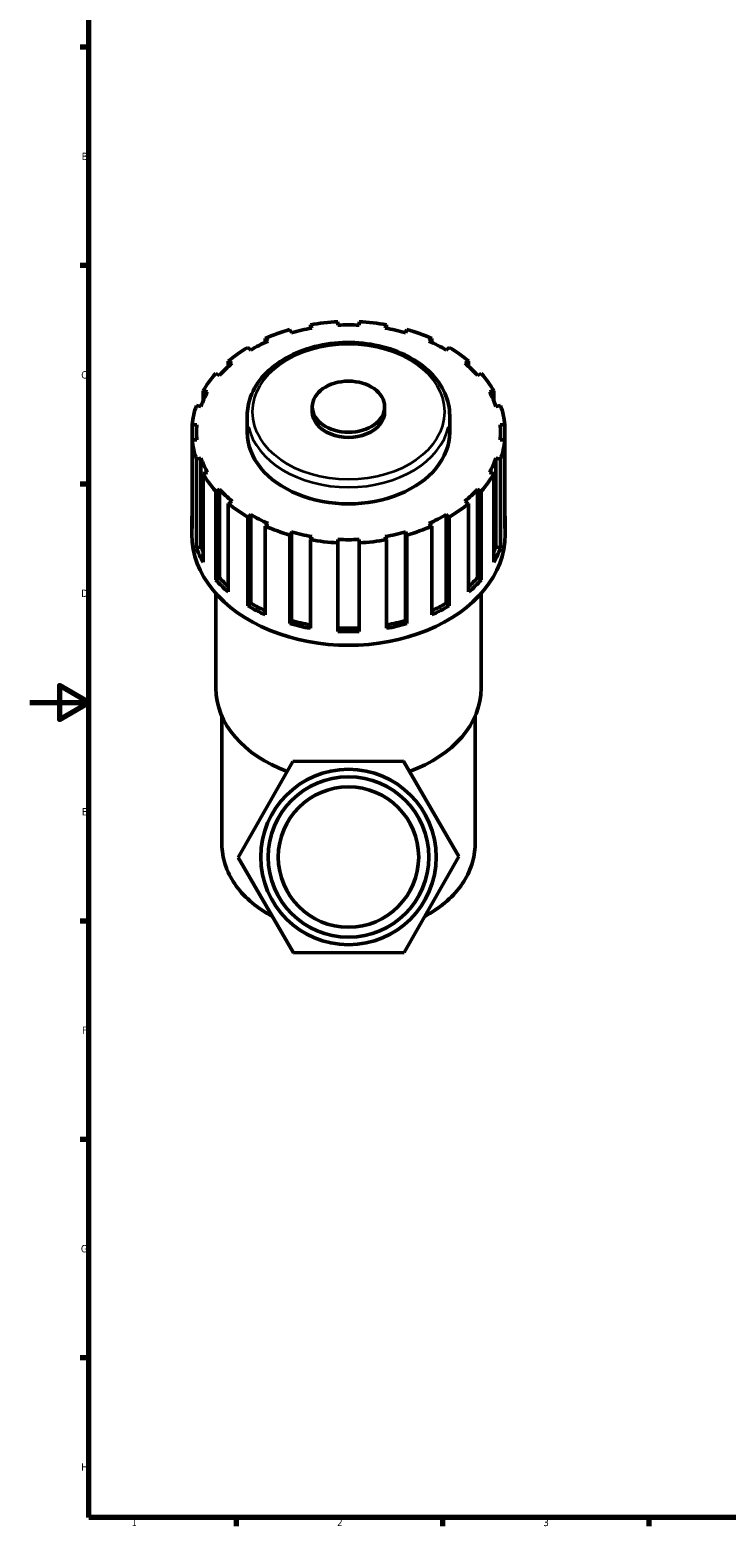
# Model space of a CAD drawing. Header units: millimetres. Extents: x 0 to 929, y 0 to 1066.
# Tile 1 of 6: x 0 to 236, y 17 to 526. Entities that reach past the tile are written whole.
import ezdxf

# ---------------------------------------------------------------- set-up
doc = ezdxf.new("R2010")
doc.units = ezdxf.units.MM
for name, color, linetype, lineweight in [('Border (ISO)', 7, 'Continuous', 70), ('Visible (ISO)', 7, 'Continuous', 50), ('Visible Narrow (ISO)', 7, 'Continuous', 35)]:
    doc.layers.add(name, color=color, linetype=linetype, lineweight=lineweight)
doc.styles.add('Note Text (ISO)', font='tahoma.ttf')

# ---------------------------------------------------------------- blocks, each defined once
blk = doc.blocks.new('Borders Default Border')
at = {"layer": 'Border (ISO)'}
for p, q in [((20, 519.75), (17.1, 519.75)), ((20, 445.5), (17.1, 445.5)), ((20, 371.25), (17.1, 371.25)), ((20, 222.75), (17.1, 222.75)), ((20, 148.5), (17.1, 148.5)), ((20, 74.25), (17.1, 74.25)), ((70.08, 20), (70.08, 17.1)), ((140.17, 20), (140.17, 17.1)), ((210.25, 20), (210.25, 17.1))]:
    blk.add_line(p, q, dxfattribs=at)
at = {"layer": 'Border (ISO)', "flags": 128}
for points in [[(20, 20), (20, 574), (821, 574), (821, 20), (20, 20)], [(0, 297), (20, 297), (10, 302.77), (10, 291.23), (20, 297)]]:
    blk.add_lwpolyline(points, dxfattribs=at)
at = {"layer": 'Border (ISO)', "color": 232, "true_color": 0xca0064, "char_height": 2.5, "attachment_point": 7, "style": 'Note Text (ISO)'}
for s, insert in [('B', (17.59, 481.38)), ('C', (17.43, 407.08)), ('D', (17.43, 332.88)), ('E', (17.64, 258.63)), ('F', (17.7, 184.38)), ('G', (17.31, 110.08)), ('H', (17.44, 35.88)), ('1', (34.48, 17.1)), ('2', (104.37, 17.1)), ('3', (174.43, 17.05))]:
    blk.add_mtext(s, dxfattribs=dict(at, insert=insert))

msp = doc.modelspace()

# ---------------------------------------------------------------- linework, layer by layer
at = {"layer": 'Visible (ISO)'}
for p, q in [((88.844, 422.701), (88.35, 423.777)), ((95.273, 425.368), (95.768, 424.291)), ((95.273, 424.203), (95.273, 425.368)), ((104.584, 425.279), (104.584, 426.411)), ((111.864, 426.411), (111.864, 425.279)), ((120.679, 424.291), (121.174, 425.368)), ((121.174, 425.368), (121.174, 424.203)), ((128.097, 423.777), (127.603, 422.701)), ((75.002, 416.81), (74.061, 417.725)), ((79.951, 420.751), (80.892, 419.835)), ((79.951, 419.41), (79.951, 420.751)), ((135.555, 419.835), (136.496, 420.751)), ((136.496, 420.751), (136.496, 419.41)), ((142.386, 417.725), (141.445, 416.81)), ((67.396, 413.012), (68.691, 412.347)), ((67.396, 411.212), (67.396, 413.012)), ((147.756, 412.347), (149.051, 413.012)), ((149.051, 413.012), (149.051, 411.212)), ((64.412, 408.182), (63.117, 408.848)), ((153.33, 408.848), (152.035, 408.182)), ((58.837, 402.909), (60.36, 402.559)), ((58.837, 399.521), (58.837, 402.909)), ((156.087, 402.559), (157.61, 402.909)), ((157.61, 402.909), (157.61, 399.521)), ((58.11, 397.663), (56.588, 398.013)), ((95.939, 395.805), (95.939, 397.543)), ((120.509, 395.805), (120.509, 397.543)), ((159.859, 398.013), (158.337, 397.663)), ((73.826, 388.856), (73.826, 394.518)), ((142.622, 388.856), (142.622, 394.518)), ((55.113, 391.43), (56.714, 391.43)), ((55.113, 386.282), (55.113, 391.43)), ((56.586, 388.856), (56.586, 386.282)), ((159.733, 391.43), (161.334, 391.43)), ((159.861, 388.856), (159.861, 386.282)), ((161.334, 391.43), (161.334, 386.282)), ((56.714, 386.282), (55.113, 386.282)), ((55.113, 386.282), (55.113, 356.168)), ((161.334, 386.282), (159.733, 386.282)), ((161.334, 356.168), (161.334, 386.282)), ((56.588, 379.699), (58.11, 380.049)), ((56.588, 349.584), (56.588, 379.699)), ((58.11, 380.049), (58.11, 349.934)), ((158.337, 380.049), (158.337, 349.934)), ((158.337, 380.049), (159.859, 379.699)), ((159.859, 379.699), (159.859, 349.584)), ((60.36, 375.153), (58.837, 374.803)), ((58.837, 374.803), (58.837, 344.689)), ((157.61, 374.803), (156.087, 375.153)), ((157.61, 344.689), (157.61, 374.803)), ((63.117, 368.864), (64.412, 369.529)), ((63.117, 338.75), (63.117, 368.864)), ((64.412, 369.529), (64.412, 339.415)), ((152.035, 369.529), (152.035, 339.415)), ((152.035, 369.529), (153.33, 368.864)), ((153.33, 368.864), (153.33, 338.75)), ((68.691, 365.365), (67.396, 364.699)), ((67.396, 364.699), (67.396, 334.585)), ((149.051, 364.699), (147.756, 365.365)), ((149.051, 334.585), (149.051, 364.699)), ((54.989, 354.109), (54.989, 358.742)), ((74.061, 359.986), (75.002, 360.902)), ((74.061, 329.872), (74.061, 359.986)), ((75.002, 360.902), (75.002, 330.788)), ((80.892, 357.876), (79.951, 356.961)), ((79.951, 356.961), (79.951, 326.846)), ((136.496, 356.961), (135.555, 357.876)), ((136.496, 326.846), (136.496, 356.961)), ((141.445, 360.902), (141.445, 330.788)), ((141.445, 360.902), (142.386, 359.986)), ((142.386, 359.986), (142.386, 329.872)), ((161.459, 354.109), (161.459, 358.742)), ((88.35, 353.935), (88.844, 355.011)), ((88.35, 323.82), (88.35, 353.935)), ((88.844, 355.011), (88.844, 324.897)), ((95.768, 353.42), (95.273, 352.344)), ((95.273, 352.344), (95.273, 322.23)), ((104.584, 351.301), (104.584, 352.433)), ((104.584, 321.187), (104.584, 351.301)), ((111.864, 352.433), (111.864, 351.301)), ((111.864, 351.301), (111.864, 321.187)), ((121.174, 352.344), (120.679, 353.42)), ((121.174, 322.23), (121.174, 352.344)), ((127.603, 355.011), (127.603, 324.897)), ((127.603, 355.011), (128.097, 353.935)), ((128.097, 353.935), (128.097, 323.82)), ((56.588, 349.584), (58.11, 349.934)), ((158.337, 349.934), (159.859, 349.584)), ((63.117, 338.75), (64.412, 339.415)), ((152.035, 339.415), (153.33, 338.75)), ((63.179, 301.848), (63.179, 334.047)), ((74.061, 329.872), (75.002, 330.788)), ((141.445, 330.788), (142.386, 329.872)), ((153.269, 301.848), (153.269, 334.047)), ((88.35, 323.82), (88.844, 324.897)), ((127.603, 324.897), (128.097, 323.82)), ((65.226, 248.846), (65.226, 292.354)), ((151.221, 248.846), (151.221, 292.354)), ((70.696, 244.356), (89.336, 276.927)), ((89.336, 276.927), (126.863, 277.07)), ((126.863, 277.07), (145.751, 244.642)), ((89.584, 211.927), (70.696, 244.356)), ((145.751, 244.642), (127.111, 212.07)), ((127.111, 212.07), (89.584, 211.927))]:
    msp.add_line(p, q, dxfattribs=at)
for radius in [29.807, 27.267, 23.846]:
    msp.add_circle((108.224, 244.499), radius, dxfattribs=at)
for centre, major_axis, start_param, end_param in [((108.224, 388.856), (-53.235, 0), 5.0949777, 5.2722781), ((108.224, 388.856), (-51.638, 0), 4.9559989, 5.0970975), ((108.224, 388.856), (-53.235, 0), 4.7808184, 4.9581188), ((108.224, 388.856), (-51.638, 0), 4.6418397, 4.7829383), ((108.224, 388.856), (-53.235, 0), 4.4666592, 4.6439595), ((108.224, 388.856), (-51.638, 0), 4.3276804, 4.468779), ((108.224, 388.856), (-53.235, 0), 4.1524999, 4.3298003), ((108.224, 388.856), (-53.235, 0), 5.409137, 5.5864373), ((108.224, 388.856), (-51.638, 0), 5.2701582, 5.4112568), ((108.224, 388.856), (-51.638, 0), 4.0135211, 4.1546198), ((108.224, 388.856), (-53.235, 0), 3.8383406, 4.015641), ((108.224, 388.856), (-51.638, 0), 5.5843175, 5.7254161), ((108.224, 388.856), (-51.638, 0), 3.6993619, 3.8404605), ((108.224, 388.856), (-53.235, 0), 5.7232962, 5.9005966), ((108.224, 388.856), (53.235, 0), 0.3825887, 0.5598891), ((108.224, 388.856), (-51.638, 0), 5.8984767, 6.0395753), ((108.224, 388.856), (51.638, 0), 0.24361, 0.3847086), ((108.224, 388.856), (-53.235, 0), 6.0374555, 6.2147558), ((108.224, 388.856), (53.235, 0), 0.0684295, 0.2457298), ((108.224, 395.805), (-12.285, 0), 0, 3.1415927), ((108.224, 388.856), (-51.638, 0), 6.212636, 6.3537346), ((108.224, 388.856), (-34.398, 0), 0, 3.1415927), ((108.224, 388.856), (51.638, 0), 6.212636, 6.3537346), ((108.224, 388.856), (-53.235, 0), 0.0684295, 0.2457298), ((108.224, 388.856), (53.235, 0), 6.0374555, 6.2147558), ((108.224, 388.856), (-51.638, 0), 0.24361, 0.3847086), ((108.224, 388.856), (51.638, 0), 5.8984767, 6.0395753), ((108.224, 388.856), (-53.235, 0), 0.3825887, 0.5598891), ((108.224, 388.856), (53.235, 0), 5.7232962, 5.9005966), ((108.224, 388.856), (51.638, 0), 3.6993619, 3.8404605), ((108.224, 388.856), (51.638, 0), 5.5843175, 5.7254161), ((108.224, 358.742), (-53.235, 0), 6.2147558, 6.3516148), ((108.224, 388.856), (53.235, 0), 3.8383406, 4.015641), ((108.224, 388.856), (53.235, 0), 5.409137, 5.5864373), ((108.224, 358.742), (53.235, 0), 6.2147558, 6.3516148), ((108.224, 388.856), (51.638, 0), 4.0135211, 4.1546198), ((108.224, 388.856), (53.235, 0), 4.1524999, 4.3298003), ((108.224, 388.856), (53.235, 0), 5.0949777, 5.2722781), ((108.224, 388.856), (51.638, 0), 5.2701582, 5.4112568), ((108.224, 354.109), (-53.235, 0), 0, 3.1415927), ((108.224, 388.856), (51.638, 0), 4.3276804, 4.468779), ((108.224, 388.856), (53.235, 0), 4.4666592, 4.6439595), ((108.224, 388.856), (51.638, 0), 4.6418397, 4.7829383), ((108.224, 388.856), (53.235, 0), 4.7808184, 4.9581188), ((108.224, 388.856), (51.638, 0), 4.9559989, 5.0970975), ((108.224, 358.742), (-53.235, 0), 0.2457298, 0.3825887), ((108.224, 358.742), (-51.638, 0), 0.24361, 0.2964036), ((108.224, 358.742), (51.638, 0), 5.9867817, 6.0395753), ((108.224, 358.742), (53.235, 0), 5.9005966, 6.0374555), ((108.224, 358.742), (-53.235, 0), 0.5598891, 0.696748), ((108.224, 358.742), (51.638, 0), 3.6993619, 3.8005146), ((108.224, 358.742), (51.638, 0), 5.6242633, 5.7254161), ((108.224, 358.742), (-53.235, 0), 2.4448447, 2.5817036), ((108.224, 358.742), (51.638, 0), 4.0135211, 4.132994), ((108.224, 358.742), (51.638, 0), 5.2917839, 5.4112568), ((108.224, 358.742), (-53.235, 0), 0.8740483, 1.0109073), ((108.224, 358.742), (-53.235, 0), 2.1306854, 2.2675443), ((108.224, 358.742), (-53.235, 0), 1.1882076, 1.3250665), ((108.224, 358.742), (51.638, 0), 4.3276804, 4.4588949), ((108.224, 358.742), (51.638, 0), 4.6418397, 4.7829383), ((108.224, 358.742), (-53.235, 0), 1.5023669, 1.6392258), ((108.224, 358.742), (51.638, 0), 4.9658831, 5.0970975), ((108.224, 358.742), (-53.235, 0), 1.8165261, 1.9533851), ((108.224, 301.848), (-45.045, 0), 0, 1.0909325), ((108.224, 301.848), (45.045, 0), 5.1895614, 6.2831853)]:
    msp.add_ellipse(centre, major_axis=major_axis, ratio=0.7071068, start_param=start_param, end_param=end_param, dxfattribs=at)
msp.add_ellipse((108.224, 397.543), major_axis=(-12.285, 0), ratio=0.7071068, dxfattribs=at)
for points, knots in [([(142.622, 394.518), (142.622, 397.116), (142.055, 399.712), (139.855, 404.665), (138.201, 407.015), (133.945, 411.27), (131.314, 413.158), (125.352, 416.256), (122.012, 417.456), (114.98, 419.038), (111.289, 419.418), (103.926, 419.323), (100.256, 418.848), (93.3, 417.084), (90.015, 415.795), (84.169, 412.516), (81.605, 410.528), (77.503, 406.049), (75.95, 403.566), (74.219, 398.859), (73.826, 396.689), (73.826, 394.518)], [3.1415927, 3.1415927, 3.1415927, 3.1415927, 3.4459374, 3.4459374, 3.757208, 3.757208, 4.0787121, 4.0787121, 4.4043854, 4.4043854, 4.7305941, 4.7305941, 5.0567314, 5.0567314, 5.3829427, 5.3829427, 5.7084069, 5.7084069, 6.0288945, 6.0288945, 6.2831853, 6.2831853, 6.2831853, 6.2831853]), ([(65.226, 248.846), (65.226, 246.516), (65.598, 244.187), (67.061, 239.66), (68.151, 237.462), (70.983, 233.309), (72.724, 231.354), (76.762, 227.778), (79.06, 226.157), (81.841, 224.591), (82.108, 224.445), (82.377, 224.301)], [0, 0, 0, 0, 0.22462199, 0.22462199, 0.44924398, 0.44924398, 0.67386598, 0.67386598, 0.89848797, 0.89848797, 0.9220577, 0.9220577, 0.9220577, 0.9220577]), ([(134.128, 224.332), (134.377, 224.466), (134.625, 224.602), (137.387, 226.157), (139.685, 227.778), (143.723, 231.354), (145.464, 233.309), (148.296, 237.462), (149.386, 239.66), (150.849, 244.187), (151.221, 246.516), (151.221, 248.846)], [2.22122931, 2.22122931, 2.22122931, 2.22122931, 2.24310468, 2.24310468, 2.46772668, 2.46772668, 2.69234867, 2.69234867, 2.91697066, 2.91697066, 3.14159265, 3.14159265, 3.14159265, 3.14159265])]:
    msp.add_open_spline(points, degree=3, knots=knots, dxfattribs=at)
at = {"layer": 'Visible Narrow (ISO)'}
msp.add_ellipse((108.224, 395.805), major_axis=(-32.578, 0), ratio=0.7071068, dxfattribs=at)
for centre, major_axis, start_param, end_param in [((108.224, 394.518), (-34.398, 0), 0.1570796, 2.984513), ((108.224, 248.846), (-42.998, 0), 0.0459892, 0.8737948), ((108.224, 248.846), (42.997, 0), 5.4108575, 6.2372733)]:
    msp.add_ellipse(centre, major_axis=major_axis, ratio=0.7071068, start_param=start_param, end_param=end_param, dxfattribs=at)

# ---------------------------------------------------------------- block references
msp.add_blockref('Borders Default Border', (0, 0))

doc.saveas('drawing.dxf')
